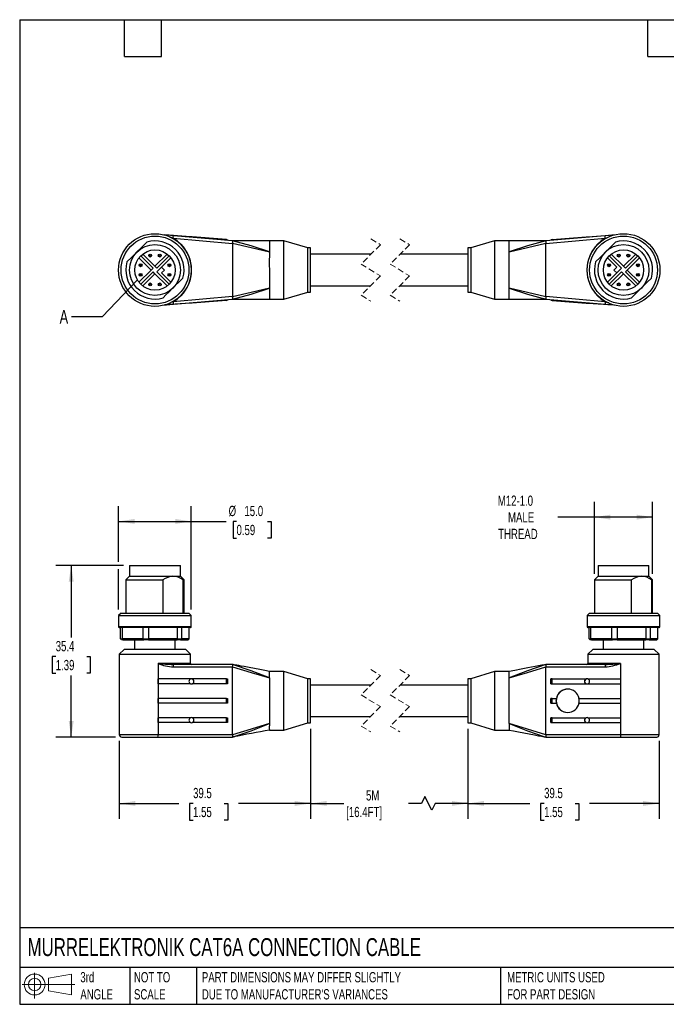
# Model space of a CAD drawing. Header units: millimetres. Extents: x 6 to 273, y 6 to 210.
# Tile 1 of 8: x 6 to 140, y 6 to 210. Entities that reach past the tile are written whole.
import ezdxf

# ---------------------------------------------------------------- set-up
doc = ezdxf.new("R2010")
doc.units = ezdxf.units.MM
doc.linetypes.add('SLD-Dashed', pattern=[1.905, 1.27, -0.635])
doc.linetypes.add('SLD-Solid', pattern=[0])
doc.layers.add('DIMENSIONS', color=140, linetype='SLD-Solid', lineweight=25)
doc.layers.add('TEXT', color=140, linetype='SLD-Solid', lineweight=25)
doc.layers.add('SLD-DEFPOINTS', color=7, linetype='Continuous')
doc.styles.add('SLDTEXTSTYLE0', font='TXT', dxfattribs={"width": 0.7})
doc.dimstyles.new('SLDDIMSTYLE0', dxfattribs={"dimtxt": 2.158008, "dimasz": 3.302, "dimexe": 0, "dimexo": 0.0625, "dimgap": 0.539502, "dimtad": 0, "dimtih": 1, "dimtoh": 1, "dimdec": 1, "dimrnd": 1e-09, "dimzin": 12, "dimdsep": 46, "dimtxsty": 'SLDTEXTSTYLE0', "dimsah": 1, "dimcen": 0.09, "dimadec": 0, "dimazin": 3, "dimtfac": 1, "dimtdec": 1, "dimtofl": 0, "dimtmove": 0, "dimatfit": 3, "dimfxl": 0, "dimfrac": 2, "dimtolj": 1, "dimtzin": 12, "dimarcsym": 0})
doc.dimstyles.new('SLDDIMSTYLE1', dxfattribs={"dimtxt": 2.158008, "dimasz": 3.302, "dimexe": 0, "dimexo": 0.0625, "dimgap": 0.539502, "dimtad": 0, "dimtih": 1, "dimtoh": 1, "dimdec": 1, "dimrnd": 1e-09, "dimzin": 4, "dimdsep": 46, "dimtxsty": 'SLDTEXTSTYLE0', "dimsah": 1, "dimcen": 0.09, "dimadec": 0, "dimazin": 1, "dimtfac": 1, "dimtdec": 1, "dimtofl": 0, "dimtmove": 0, "dimatfit": 3, "dimfxl": 0, "dimfrac": 2, "dimtolj": 1, "dimtzin": 12, "dimarcsym": 0})
doc.dimstyles.new('SLDDIMSTYLE2', dxfattribs={"dimtxt": 0.18, "dimasz": 3.302, "dimexe": 0, "dimexo": 0.0625, "dimgap": 0, "dimtad": 0, "dimtih": 1, "dimtoh": 1, "dimdec": 0, "dimrnd": 1e-09, "dimzin": 0, "dimdsep": 46, "dimtxsty": 'Standard', "dimblk1": 'NONE', "dimblk2": 'NONE', "dimsah": 1, "dimcen": 0.09, "dimadec": 0, "dimazin": 0, "dimtfac": 3.302, "dimtdec": 0, "dimtofl": 0, "dimtmove": 0, "dimatfit": 3, "dimldrblk": 'NONE', "dimfxl": 0, "dimfrac": 2, "dimtolj": 1, "dimtzin": 0, "dimarcsym": 0})

# ---------------------------------------------------------------- blocks, each defined once
blk = doc.blocks.new('Block11')
at = {"color": 7, "linetype": 'SLD-Solid', "lineweight": 18}
for p, q in [((2.59, 5.31), (2.59, 0)), ((5.48, 4.17), (10.18, 5.03)), ((5.48, 1.6), (5.48, 4.17)), ((10.18, 5.03), (10.18, 0.73)), ((0, 2.88), (10.87, 2.88)), ((5.48, 1.6), (10.18, 0.73))]:
    blk.add_line(p, q, dxfattribs=at)
for radius in [2.15, 1.29]:
    blk.add_circle((2.59, 2.88), radius, dxfattribs=at)
blk = doc.blocks.new('Block12')
at = {"layer": 'SLD-DEFPOINTS'}
blk.add_blockref('Block11', (0, 0), dxfattribs=at)
blk = doc.blocks.new('_D')
at = {"layer": 'DIMENSIONS'}
for p, q in [((66.34, 63.17), (66.34, 44.63)), ((26.89, 60.72), (26.89, 44.63)), ((26.89, 47.8), (39.18, 47.8)), ((42.1, 47.8), (41.38, 47.8)), ((41.38, 47.8), (41.38, 44.37)), ((48.52, 47.8), (49.24, 47.8)), ((49.24, 47.8), (49.24, 44.37)), ((66.34, 47.8), (51.44, 47.8)), ((41.38, 44.37), (42.1, 44.37)), ((49.24, 44.37), (48.52, 44.37))]:
    blk.add_line(p, q, dxfattribs=at)
for points in [[(26.89, 47.8), (30.19, 47.29), (30.19, 48.31)], [(66.34, 47.8), (63.04, 48.31), (63.04, 47.29)]]:
    blk.add_solid(points, dxfattribs=at)
at = {"layer": 'DIMENSIONS', "char_height": 2.117, "attachment_point": 1, "style": 'SLDTEXTSTYLE0'}
for s, insert in [('39.5', (42.1, 51.01)), ('1.55', (42.1, 47.1))]:
    blk.add_mtext(s, dxfattribs=dict(at, insert=insert))
blk = doc.blocks.new('_D_1')
at = {"layer": 'DIMENSIONS'}
for p, q in [((66.34, 63.17), (66.34, 44.63)), ((98.76, 63.17), (98.76, 44.63)), ((89.89, 49.21), (89.19, 47.8)), ((91.3, 46.39), (89.89, 49.21)), ((66.34, 47.8), (73.19, 47.8)), ((89.19, 47.8), (86.5, 47.8)), ((92.01, 47.8), (91.3, 46.39)), ((98.76, 47.8), (92.01, 47.8))]:
    blk.add_line(p, q, dxfattribs=at)
for points in [[(66.34, 47.8), (69.64, 47.29), (69.64, 48.31)], [(98.76, 47.8), (95.46, 48.31), (95.46, 47.29)]]:
    blk.add_solid(points, dxfattribs=at)
at = {"layer": 'DIMENSIONS', "char_height": 2.117, "attachment_point": 1, "style": 'SLDTEXTSTYLE0'}
for s, insert in [('5M', (77.76, 50.53)), ('[16.4FT]', (73.68, 47.1))]:
    blk.add_mtext(s, dxfattribs=dict(at, insert=insert))
blk = doc.blocks.new('_D_2')
at = {"layer": 'DIMENSIONS'}
for p, q in [((98.76, 63.17), (98.76, 44.63)), ((138.21, 60.72), (138.21, 44.63)), ((98.76, 47.8), (111.57, 47.8)), ((114.49, 47.8), (113.77, 47.8)), ((113.77, 47.8), (113.77, 44.37)), ((120.91, 47.8), (121.63, 47.8)), ((121.63, 47.8), (121.63, 44.37)), ((138.21, 47.8), (123.83, 47.8)), ((113.77, 44.37), (114.49, 44.37)), ((121.63, 44.37), (120.91, 44.37))]:
    blk.add_line(p, q, dxfattribs=at)
for points in [[(98.76, 47.8), (102.06, 47.29), (102.06, 48.31)], [(138.21, 47.8), (134.91, 48.31), (134.91, 47.29)]]:
    blk.add_solid(points, dxfattribs=at)
at = {"layer": 'DIMENSIONS', "char_height": 2.117, "attachment_point": 1, "style": 'SLDTEXTSTYLE0'}
for s, insert in [('39.5', (114.49, 51.01)), ('1.55', (114.49, 47.1))]:
    blk.add_mtext(s, dxfattribs=dict(at, insert=insert))
blk = doc.blocks.new('_D_3')
at = {"layer": 'DIMENSIONS'}
for p, q in [((27.72, 96.89), (13.8, 96.89)), ((16.97, 96.89), (16.97, 82.03)), ((13.77, 78.12), (13.04, 78.12)), ((13.04, 78.12), (13.04, 74.69)), ((20.18, 78.12), (20.9, 78.12)), ((20.9, 78.12), (20.9, 74.69)), ((13.04, 74.69), (13.77, 74.69)), ((16.97, 61.49), (16.97, 74.21)), ((20.9, 74.69), (20.18, 74.69)), ((26.12, 61.49), (13.8, 61.49))]:
    blk.add_line(p, q, dxfattribs=at)
for points in [[(16.97, 96.89), (16.46, 93.59), (17.48, 93.59)], [(16.97, 61.49), (17.48, 64.79), (16.46, 64.79)]]:
    blk.add_solid(points, dxfattribs=at)
at = {"layer": 'DIMENSIONS', "char_height": 2.117, "attachment_point": 1, "style": 'SLDTEXTSTYLE0'}
for s, insert in [('35.4', (13.77, 81.33)), ('1.39', (13.77, 77.42))]:
    blk.add_mtext(s, dxfattribs=dict(at, insert=insert))
blk = doc.blocks.new('_D_4')
at = {"layer": 'DIMENSIONS'}
for p, q in [((26.74, 97.65), (26.74, 109.18)), ((41.74, 87.86), (41.74, 109.18)), ((26.74, 106.01), (41.74, 106.01)), ((41.74, 106.01), (48.95, 106.01)), ((51.06, 106.01), (50.34, 106.01)), ((50.34, 106.01), (50.34, 102.58)), ((57.47, 106.01), (58.2, 106.01)), ((58.2, 106.01), (58.2, 102.58)), ((50.34, 102.58), (51.06, 102.58)), ((58.2, 102.58), (57.47, 102.58)), ((26.74, 87.86), (26.74, 96.13))]:
    blk.add_line(p, q, dxfattribs=at)
for points in [[(26.74, 106.01), (30.04, 105.5), (30.04, 106.51)], [(41.74, 106.01), (38.44, 106.51), (38.44, 105.5)]]:
    blk.add_solid(points, dxfattribs=at)
at = {"layer": 'DIMENSIONS', "char_height": 2.117, "attachment_point": 1, "style": 'SLDTEXTSTYLE0'}
for s, insert in [('%%c', (49.43, 109.22)), ('15.0', (52.69, 109.22)), ('0.59', (51.06, 105.3))]:
    blk.add_mtext(s, dxfattribs=dict(at, insert=insert))
blk = doc.blocks.new('_D_5')
at = {"layer": 'DIMENSIONS'}
for p, q in [((124.86, 95.21), (124.86, 110.07)), ((136.86, 95.21), (136.86, 110.07)), ((124.86, 106.89), (117.29, 106.89)), ((136.86, 106.89), (124.86, 106.89))]:
    blk.add_line(p, q, dxfattribs=at)
for points in [[(124.86, 106.89), (128.16, 106.38), (128.16, 107.4)], [(136.86, 106.89), (133.56, 107.4), (133.56, 106.38)]]:
    blk.add_solid(points, dxfattribs=at)
at = {"layer": 'DIMENSIONS', "char_height": 2.117, "attachment_point": 1, "style": 'SLDTEXTSTYLE0'}
for s, insert in [('M12-1.0', (104.93, 111.34)), ('MALE', (107.04, 107.91)), ('THREAD', (105.01, 104.48))]:
    blk.add_mtext(s, dxfattribs=dict(at, insert=insert))
blk = doc.blocks.new('_None')

msp = doc.modelspace()

# ---------------------------------------------------------------- linework, layer by layer
for p, q in [((41.6, 164.74), (36.25, 165.12)), ((50.24, 163.89), (38.03, 164.94)), ((41.59, 164.64), (41.6, 164.74)), ((41.92, 164.71), (41.6, 164.74)), ((41.92, 164.71), (41.91, 164.61)), ((48.97, 164.21), (41.92, 164.71)), ((127.07, 164.94), (114.86, 163.89)), ((116.14, 164.21), (123.18, 164.71)), ((123.18, 164.71), (123.5, 164.74)), ((123.19, 164.61), (123.18, 164.71)), ((123.5, 164.74), (128.85, 165.12)), ((123.5, 164.74), (123.51, 164.64)), ((127.11, 164.45), (127.58, 164.63)), ((37.99, 164.45), (50.24, 163.39)), ((50.24, 163.39), (50.24, 152.4)), ((50.55, 163.81), (50.25, 163.88)), ((60.84, 163.94), (57.84, 163.94)), ((57.84, 163.91), (57.84, 161.67)), ((65.74, 162.44), (60.84, 163.94)), ((60.84, 151.84), (60.84, 163.94)), ((104.26, 163.94), (99.36, 162.44)), ((107.26, 163.94), (104.26, 163.94)), ((104.26, 163.94), (104.26, 151.84)), ((107.26, 161.67), (107.26, 163.91)), ((114.86, 163.39), (127.11, 164.45)), ((114.86, 152.4), (114.86, 163.39)), ((33.85, 158.28), (31.3, 160.83)), ((31.72, 161.19), (34.24, 158.67)), ((36.76, 161.19), (34.24, 158.67)), ((34.63, 158.28), (37.17, 160.83)), ((66.34, 162.44), (65.74, 162.44)), ((65.74, 153.34), (65.74, 162.44)), ((66.34, 153.34), (66.34, 162.44)), ((78.77, 161.14), (66.34, 161.14)), ((98.76, 161.14), (84.77, 161.14)), ((99.36, 162.44), (98.76, 162.44)), ((98.76, 162.44), (98.76, 153.34)), ((99.36, 162.44), (99.36, 153.34)), ((130.47, 158.28), (127.93, 160.83)), ((128.34, 161.19), (130.86, 158.67)), ((133.38, 161.19), (130.86, 158.67)), ((131.25, 158.28), (133.8, 160.83)), ((30.94, 160.41), (33.46, 157.89)), ((34.24, 158.67), (34.63, 158.28)), ((37.54, 160.41), (35.62, 158.49)), ((127.56, 160.41), (129.48, 158.49)), ((130.86, 158.67), (131.25, 158.28)), ((134.16, 160.41), (131.64, 157.89)), ((30.94, 155.37), (33.46, 157.89)), ((33.85, 157.5), (31.3, 154.96)), ((31.72, 154.6), (34.24, 157.12)), ((33.46, 157.89), (33.85, 158.28)), ((34.24, 157.12), (33.85, 157.5)), ((36.76, 154.6), (34.24, 157.12)), ((35.62, 158.49), (34.63, 157.5)), ((34.63, 157.5), (37.17, 154.96)), ((36.22, 157.89), (35.62, 158.49)), ((35.62, 157.29), (36.22, 157.89)), ((37.54, 155.37), (35.62, 157.29)), ((127.56, 155.37), (129.48, 157.29)), ((130.47, 157.5), (127.93, 154.96)), ((128.34, 154.6), (130.86, 157.12)), ((129.48, 158.49), (128.88, 157.89)), ((128.88, 157.89), (129.48, 157.29)), ((129.48, 157.29), (130.47, 158.28)), ((130.86, 157.12), (130.47, 157.5)), ((133.38, 154.6), (130.86, 157.12)), ((131.64, 157.89), (131.25, 157.5)), ((131.25, 157.5), (133.8, 154.96)), ((134.16, 155.37), (131.64, 157.89)), ((66.34, 154.64), (78.7, 154.64)), ((84.7, 154.64), (98.76, 154.64)), ((57.84, 154.11), (57.84, 151.88)), ((60.84, 151.84), (65.74, 153.34)), ((65.74, 153.34), (66.34, 153.34)), ((98.76, 153.34), (99.36, 153.34)), ((99.36, 153.34), (104.26, 151.84)), ((107.26, 151.88), (107.26, 154.11)), ((41.6, 151.05), (36.25, 150.67)), ((37.99, 151.34), (37.52, 151.16)), ((50.24, 152.4), (37.99, 151.34)), ((38.03, 150.84), (50.24, 151.89)), ((41.6, 151.05), (41.59, 151.15)), ((41.92, 151.07), (41.6, 151.05)), ((41.91, 151.18), (41.92, 151.07)), ((48.96, 151.57), (41.92, 151.07)), ((57.84, 151.84), (60.84, 151.84)), ((104.26, 151.84), (107.26, 151.84)), ((114.55, 151.98), (114.85, 151.9)), ((127.11, 151.34), (114.86, 152.4)), ((114.86, 151.89), (127.07, 150.84)), ((116.13, 151.57), (123.18, 151.07)), ((123.18, 151.07), (123.19, 151.18)), ((123.18, 151.07), (123.5, 151.05)), ((123.51, 151.15), (123.5, 151.05)), ((123.5, 151.05), (128.85, 150.67)), ((28.99, 96.89), (28.99, 94.69)), ((28.99, 96.89), (39.49, 96.89)), ((39.49, 94.69), (39.49, 96.89)), ((125.61, 96.89), (125.61, 94.69)), ((125.61, 96.89), (134.57, 96.89)), ((134.57, 96.89), (136.11, 96.89)), ((136.11, 94.69), (136.11, 96.89)), ((28.99, 94.69), (28.24, 93.94)), ((28.24, 93.94), (28.24, 87.09)), ((28.24, 93.94), (35.9, 93.94)), ((28.99, 94.69), (37.95, 94.69)), ((35.9, 87.09), (35.9, 93.94)), ((37.95, 94.69), (39.49, 94.69)), ((40.24, 93.94), (39.49, 94.69)), ((40, 93.94), (40, 87.09)), ((40, 93.94), (40.24, 93.94)), ((40.24, 87.09), (40.24, 93.94)), ((125.61, 94.69), (124.86, 93.94)), ((124.86, 93.94), (124.86, 87.09)), ((124.86, 93.94), (132.52, 93.94)), ((125.61, 94.69), (134.57, 94.69)), ((132.52, 87.09), (132.52, 93.94)), ((134.57, 94.69), (136.11, 94.69)), ((136.86, 93.94), (136.11, 94.69)), ((136.63, 93.94), (136.63, 87.09)), ((136.63, 93.94), (136.86, 93.94)), ((136.86, 87.09), (136.86, 93.94)), ((27.24, 87.09), (26.74, 86.59)), ((26.74, 86.59), (26.74, 84.29)), ((26.74, 86.59), (41.74, 86.59)), ((27.24, 87.09), (41.24, 87.09)), ((41.74, 86.59), (41.24, 87.09)), ((41.74, 84.29), (41.74, 86.59)), ((123.86, 87.09), (123.36, 86.59)), ((123.36, 86.59), (123.36, 84.29)), ((123.36, 86.59), (136.17, 86.59)), ((123.86, 87.09), (135.81, 87.09)), ((135.81, 87.09), (137.86, 87.09)), ((136.17, 86.59), (138.36, 86.59)), ((138.36, 86.59), (137.86, 87.09)), ((138.36, 84.29), (138.36, 86.59)), ((26.74, 84.29), (41.74, 84.29)), ((29.08, 84.09), (26.94, 84.09)), ((27.16, 81.79), (27.16, 84.09)), ((27.45, 84.09), (27.45, 81.79)), ((41.54, 84.09), (29.08, 84.09)), ((31.83, 81.79), (31.83, 84.09)), ((32.93, 84.09), (32.93, 81.79)), ((38.91, 81.79), (38.91, 84.09)), ((39.71, 84.09), (39.71, 81.79)), ((41.32, 81.79), (41.32, 84.09)), ((123.36, 84.29), (136.17, 84.29)), ((138.16, 84.09), (123.56, 84.09)), ((123.78, 81.79), (123.78, 84.09)), ((124.08, 84.09), (124.08, 81.79)), ((128.46, 81.79), (128.46, 84.09)), ((129.55, 84.09), (129.55, 81.79)), ((135.54, 81.79), (135.54, 84.09)), ((136.17, 84.29), (138.36, 84.29)), ((136.34, 84.09), (136.34, 81.79)), ((137.94, 81.79), (137.94, 84.09)), ((27.16, 81.79), (27.45, 81.79)), ((27.63, 81.59), (27.36, 81.59)), ((31.83, 81.79), (27.45, 81.79)), ((27.63, 81.59), (31.94, 81.59)), ((30.04, 81.59), (30.04, 79.59)), ((31.83, 81.79), (32.93, 81.79)), ((32.92, 81.59), (31.94, 81.59)), ((32.92, 81.59), (38.82, 81.59)), ((38.91, 81.79), (32.93, 81.79)), ((38.44, 79.59), (38.44, 81.59)), ((39.53, 81.59), (38.82, 81.59)), ((38.91, 81.79), (39.71, 81.79)), ((39.53, 81.59), (41.11, 81.59)), ((41.32, 81.79), (39.71, 81.79)), ((123.78, 81.79), (124.08, 81.79)), ((124.25, 81.59), (123.99, 81.59)), ((128.46, 81.79), (124.08, 81.79)), ((124.25, 81.59), (128.57, 81.59)), ((126.66, 81.59), (126.66, 79.59)), ((128.46, 81.79), (129.55, 81.79)), ((129.55, 81.59), (128.57, 81.59)), ((135.54, 81.79), (129.55, 81.79)), ((129.55, 81.59), (135.44, 81.59)), ((135.06, 79.59), (135.06, 81.59)), ((136.16, 81.59), (135.44, 81.59)), ((135.54, 81.79), (136.34, 81.79)), ((136.16, 81.59), (137.74, 81.59)), ((137.94, 81.79), (136.34, 81.79)), ((27.89, 79.59), (26.89, 78.59)), ((34.24, 79.59), (27.89, 79.59)), ((40.59, 79.59), (34.24, 79.59)), ((41.59, 78.59), (40.59, 79.59)), ((124.51, 79.59), (123.51, 78.59)), ((137.21, 79.59), (124.51, 79.59)), ((138.21, 78.59), (137.21, 79.59)), ((26.89, 78.59), (26.89, 61.99)), ((26.89, 78.59), (34.24, 78.59)), ((34.24, 78.59), (41.59, 78.59)), ((41.59, 76.69), (41.59, 78.59)), ((123.51, 78.59), (123.51, 76.69)), ((123.51, 78.59), (138.21, 78.59)), ((138.21, 61.99), (138.21, 78.59)), ((34.87, 76.69), (34.87, 61.99)), ((41.59, 76.69), (34.87, 76.69)), ((50.24, 76.49), (37.99, 76.49)), ((38.03, 75.99), (50.24, 75.99)), ((50.24, 61.99), (50.24, 75.99)), ((114.85, 76.48), (114.42, 76.34)), ((127.11, 76.49), (114.86, 76.49)), ((114.86, 61.99), (114.86, 75.99)), ((114.86, 75.99), (127.07, 75.99)), ((130.23, 76.69), (123.51, 76.69)), ((130.23, 76.69), (130.23, 61.99)), ((34.87, 72.49), (34.87, 73.49)), ((41.6, 73.49), (34.87, 73.49)), ((41.91, 73.49), (41.92, 73.49)), ((48.96, 73.49), (41.92, 73.49)), ((48.96, 72.49), (48.96, 73.49)), ((48.96, 73.49), (49.23, 73.49)), ((49.23, 73.49), (49.23, 72.49)), ((60.84, 75.04), (57.83, 75.04)), ((57.84, 73.72), (57.84, 69.63)), ((65.74, 73.54), (60.84, 75.04)), ((60.84, 62.94), (60.84, 75.04)), ((66.34, 73.54), (65.74, 73.54)), ((65.74, 64.44), (65.74, 73.54)), ((66.34, 64.44), (66.34, 73.54)), ((99.36, 73.54), (98.76, 73.54)), ((98.76, 73.54), (98.76, 64.44)), ((104.26, 75.04), (99.36, 73.54)), ((99.36, 73.54), (99.36, 64.44)), ((107.27, 75.04), (104.26, 75.04)), ((104.26, 75.04), (104.26, 62.94)), ((107.26, 69.63), (107.26, 73.72)), ((115.86, 72.49), (115.86, 73.49)), ((116.13, 73.49), (115.86, 73.49)), ((116.13, 72.49), (116.13, 73.49)), ((116.13, 73.49), (123.18, 73.49)), ((123.18, 73.49), (123.19, 73.49)), ((123.5, 73.49), (130.23, 73.49)), ((130.23, 73.49), (130.23, 72.49)), ((41.6, 72.49), (34.87, 72.49)), ((41.92, 72.49), (41.91, 72.49)), ((48.96, 72.49), (41.92, 72.49)), ((49.23, 72.49), (48.96, 72.49)), ((78.77, 72.24), (66.34, 72.24)), ((98.76, 72.24), (84.77, 72.24)), ((115.86, 72.49), (116.13, 72.49)), ((116.13, 72.49), (123.18, 72.49)), ((123.19, 72.49), (123.18, 72.49)), ((123.5, 72.49), (130.23, 72.49)), ((34.87, 68.49), (34.87, 69.49)), ((48.96, 69.49), (34.87, 69.49)), ((48.96, 68.49), (48.96, 69.49)), ((48.96, 69.49), (49.23, 69.49)), ((49.23, 69.49), (49.23, 68.49)), ((57.84, 69.63), (57.84, 68.35)), ((107.26, 68.35), (107.26, 69.63)), ((115.86, 68.49), (115.86, 69.49)), ((116.13, 69.49), (115.86, 69.49)), ((116.13, 68.49), (116.13, 69.49)), ((116.13, 69.49), (116.99, 69.49)), ((116.99, 69.49), (117.01, 69.49)), ((121.67, 69.49), (130.23, 69.49)), ((130.23, 69.49), (130.23, 68.49)), ((48.96, 68.49), (34.87, 68.49)), ((49.23, 68.49), (48.96, 68.49)), ((57.84, 68.35), (57.84, 64.27)), ((107.26, 64.27), (107.26, 68.35)), ((115.86, 68.49), (116.13, 68.49)), ((116.13, 68.49), (116.99, 68.49)), ((117.01, 68.49), (116.99, 68.49)), ((121.67, 68.49), (130.23, 68.49)), ((34.87, 64.49), (34.87, 65.49)), ((41.6, 65.49), (34.87, 65.49)), ((41.91, 65.49), (41.92, 65.49)), ((48.96, 65.49), (41.92, 65.49)), ((48.96, 64.49), (48.96, 65.49)), ((48.96, 65.49), (49.23, 65.49)), ((49.23, 65.49), (49.23, 64.49)), ((66.34, 65.74), (78.7, 65.74)), ((84.7, 65.74), (98.76, 65.74)), ((115.86, 64.49), (115.86, 65.49)), ((116.13, 65.49), (115.86, 65.49)), ((116.13, 64.49), (116.13, 65.49)), ((116.13, 65.49), (123.18, 65.49)), ((123.18, 65.49), (123.19, 65.49)), ((123.5, 65.49), (130.23, 65.49)), ((130.23, 65.49), (130.23, 64.49)), ((41.6, 64.49), (34.87, 64.49)), ((41.92, 64.49), (41.91, 64.49)), ((48.96, 64.49), (41.92, 64.49)), ((49.23, 64.49), (48.96, 64.49)), ((60.84, 62.94), (65.74, 64.44)), ((65.74, 64.44), (66.34, 64.44)), ((98.76, 64.44), (99.36, 64.44)), ((99.36, 64.44), (104.26, 62.94)), ((115.86, 64.49), (116.13, 64.49)), ((116.13, 64.49), (123.18, 64.49)), ((123.19, 64.49), (123.18, 64.49)), ((123.5, 64.49), (130.23, 64.49)), ((34.87, 61.99), (26.89, 61.99)), ((27.39, 61.49), (34.83, 61.49)), ((34.83, 61.49), (50.24, 61.49)), ((50.24, 61.99), (34.87, 61.99)), ((50.24, 61.49), (50.39, 61.54)), ((50.25, 61.5), (50.69, 61.64)), ((57.83, 62.94), (60.84, 62.94)), ((104.26, 62.94), (107.27, 62.94)), ((114.41, 61.64), (114.85, 61.5)), ((114.43, 61.64), (114.86, 61.49)), ((130.23, 61.99), (114.86, 61.99)), ((114.86, 61.49), (130.27, 61.49)), ((138.21, 61.99), (130.23, 61.99)), ((130.27, 61.49), (137.71, 61.49))]:
    msp.add_line(p, q)
at = {"color": 7, "linetype": 'SLD-Dashed', "lineweight": 18}
for p, q in [((80.74, 163.11), (76.74, 159.11)), ((78.74, 164.32), (80.74, 163.11)), ((86.74, 163.11), (82.74, 159.11)), ((84.74, 164.32), (86.74, 163.11)), ((76.74, 159.11), (80.74, 156.68)), ((82.74, 159.11), (86.74, 156.68)), ((80.74, 156.68), (76.74, 152.68)), ((86.74, 156.68), (82.74, 152.68)), ((76.74, 152.68), (78.74, 151.47)), ((82.74, 152.68), (84.74, 151.47)), ((78.74, 75.42), (80.74, 74.2)), ((84.74, 75.42), (86.74, 74.2)), ((80.74, 74.2), (76.74, 70.2)), ((86.74, 74.2), (82.74, 70.2)), ((76.74, 70.2), (80.74, 67.78)), ((82.74, 70.2), (86.74, 67.78)), ((80.74, 67.78), (76.74, 63.78)), ((86.74, 67.78), (82.74, 63.78)), ((76.74, 63.78), (78.74, 62.57)), ((82.74, 63.78), (84.74, 62.57))]:
    msp.add_line(p, q, dxfattribs=at)
at = {"flags": 128}
for points in [[(38.03, 164.94), (37.45, 164.99), (36.79, 165.05), (36.14, 165.11), (36.07, 165.11)], [(37.3, 164.7), (37.5, 164.64), (37.99, 164.45)], [(37.99, 164.45), (38, 164.64), (38.02, 164.8), (38.03, 164.91), (38.03, 164.94)], [(128.93, 165.1), (128.48, 165.07), (127.78, 165.01), (127.07, 164.94)], [(127.11, 164.45), (127.1, 164.64), (127.08, 164.8), (127.07, 164.91), (127.07, 164.94)], [(32.58, 163.66), (31.97, 163.05), (31.4, 162.48), (30.53, 161.61)], [(57.84, 163.94), (54.22, 163.92), (50.24, 163.89)], [(50.24, 163.89), (50.24, 163.89), (50.24, 163.89)], [(57.84, 161.67), (54.05, 162.86), (50.24, 163.89)], [(50.24, 163.39), (50.24, 163.41), (50.24, 163.42)], [(50.24, 163.42), (54.05, 162.53), (57.84, 161.67)], [(114.86, 163.89), (110.88, 163.92), (107.26, 163.94)], [(114.86, 163.89), (111.05, 162.86), (107.26, 161.67)], [(107.26, 161.67), (111.05, 162.53), (114.86, 163.42)], [(114.85, 163.88), (114.68, 163.84), (114.61, 163.83)], [(114.86, 163.89), (114.86, 163.89), (114.86, 163.89)], [(114.86, 163.42), (114.86, 163.4), (114.86, 163.39)], [(129.2, 163.66), (128.59, 163.05), (128.02, 162.48), (127.15, 161.61)], [(30.53, 161.61), (29.97, 161.05), (29.41, 160.49), (28.47, 159.55)], [(57.84, 161.67), (57.83, 160.83), (57.82, 159.9), (57.82, 158.91), (57.83, 157.9), (57.84, 156.89), (57.84, 155.9), (57.84, 154.97), (57.84, 154.11)], [(107.26, 154.11), (107.27, 154.96), (107.28, 155.89), (107.28, 156.88), (107.27, 157.89), (107.26, 158.9), (107.26, 159.88), (107.26, 160.82), (107.26, 161.67)], [(127.15, 161.61), (126.6, 161.05), (126.04, 160.49), (125.1, 159.55)], [(37.95, 154.18), (38.5, 154.73), (39.06, 155.29), (40, 156.24)], [(134.57, 154.18), (135.13, 154.73), (135.69, 155.29), (136.63, 156.24)], [(35.9, 152.13), (36.51, 152.74), (37.08, 153.31), (37.95, 154.18)], [(57.84, 154.11), (54.05, 153.26), (50.24, 152.37)], [(50.24, 151.89), (54.05, 152.93), (57.84, 154.11)], [(107.26, 154.11), (111.05, 152.93), (114.86, 151.89)], [(114.86, 152.37), (111.05, 153.26), (107.26, 154.11)], [(132.52, 152.13), (133.13, 152.74), (133.7, 153.31), (134.57, 154.18)], [(36.17, 150.68), (36.62, 150.72), (37.32, 150.78), (38.03, 150.84)], [(37.99, 151.34), (38, 151.15), (38.02, 150.99), (38.03, 150.88), (38.03, 150.84)], [(50.24, 152.37), (50.24, 152.38), (50.24, 152.4)], [(50.24, 151.89), (54.22, 151.87), (57.84, 151.84)], [(50.24, 151.89), (50.24, 151.89), (50.24, 151.89)], [(50.25, 151.9), (50.42, 151.94), (50.49, 151.96)], [(107.26, 151.84), (110.88, 151.87), (114.86, 151.89)], [(114.86, 152.4), (114.86, 152.38), (114.86, 152.37)], [(114.86, 151.89), (114.86, 151.89), (114.86, 151.89)], [(127.11, 151.34), (127.1, 151.15), (127.08, 150.99), (127.07, 150.88), (127.07, 150.84)], [(127.07, 150.84), (127.65, 150.79), (128.31, 150.74), (128.96, 150.68), (129.03, 150.67)], [(127.8, 151.09), (127.6, 151.15), (127.11, 151.34)], [(27.36, 81.59), (27.25, 81.7), (27.16, 81.79)], [(27.45, 81.79), (27.55, 81.68), (27.63, 81.59)], [(31.94, 81.59), (31.88, 81.7), (31.83, 81.79)], [(32.93, 81.79), (32.92, 81.68), (32.92, 81.59)], [(38.82, 81.59), (38.87, 81.7), (38.91, 81.79)], [(39.71, 81.79), (39.61, 81.68), (39.53, 81.59)], [(41.11, 81.59), (41.23, 81.7), (41.32, 81.79)], [(123.99, 81.59), (123.87, 81.7), (123.78, 81.79)], [(124.08, 81.79), (124.17, 81.68), (124.25, 81.59)], [(128.57, 81.59), (128.5, 81.7), (128.46, 81.79)], [(129.55, 81.79), (129.55, 81.68), (129.55, 81.59)], [(135.44, 81.59), (135.49, 81.7), (135.54, 81.79)], [(136.34, 81.79), (136.24, 81.68), (136.16, 81.59)], [(137.74, 81.59), (137.85, 81.7), (137.94, 81.79)], [(50.24, 76.49), (50.24, 76.49), (50.24, 76.49)], [(57.84, 73.72), (54.05, 75.17), (50.24, 76.49)], [(50.24, 75.99), (50.24, 76), (50.24, 76.01)], [(50.24, 76.01), (54.05, 74.85), (57.84, 73.72)], [(50.51, 76.4), (50.45, 76.42), (50.25, 76.48)], [(57.83, 75.04), (56.9, 75.22), (55.88, 75.42), (54.8, 75.62), (53.68, 75.83), (52.61, 76.04), (52.03, 76.15), (51.77, 76.2), (51.54, 76.24), (51.15, 76.31), (50.86, 76.37), (50.58, 76.41), (50.39, 76.45), (50.29, 76.48)], [(114.86, 76.49), (111.05, 75.17), (107.26, 73.72)], [(107.26, 73.72), (111.05, 74.85), (114.86, 76.01)], [(114.86, 76.49), (114.58, 76.44), (114.03, 76.33), (113.36, 76.2), (112.61, 76.06), (111.13, 75.78), (109.76, 75.52), (108.46, 75.27), (107.27, 75.04)], [(114.86, 76.49), (114.86, 76.49), (114.86, 76.49)], [(114.86, 76.01), (114.86, 76), (114.86, 75.99)], [(107.26, 73.72), (107.27, 74.28), (107.28, 74.7), (107.29, 74.95), (107.27, 75.04), (107.27, 75.04)], [(57.84, 64.27), (54.05, 63.13), (50.24, 61.98)], [(50.39, 61.54), (54.05, 62.82), (57.84, 64.27)], [(114.86, 61.98), (111.05, 63.13), (107.26, 64.27)], [(107.26, 64.27), (107.27, 63.69), (107.26, 63.28), (107.26, 63.02), (107.27, 62.94), (107.27, 62.94)], [(107.26, 64.27), (111.05, 62.82), (114.43, 61.64)], [(50.24, 61.98), (50.24, 61.99), (50.24, 61.99)], [(50.24, 61.49), (50.24, 61.49), (50.24, 61.49)], [(107.27, 62.94), (108.2, 62.76), (109.22, 62.57), (110.3, 62.36), (111.43, 62.15), (112.49, 61.95), (113.07, 61.83), (113.33, 61.78), (113.56, 61.74), (113.95, 61.67), (114.24, 61.62), (114.52, 61.57), (114.71, 61.53), (114.81, 61.51)], [(114.86, 61.99), (114.86, 61.98), (114.86, 61.98)], [(114.86, 61.49), (114.86, 61.49), (114.86, 61.49)]]:
    msp.add_lwpolyline(points, dxfattribs=at)
for centre, radius in [((34.24, 157.89), 7.5), ((34.24, 157.89), 7), ((130.86, 157.89), 7.5), ((130.86, 157.89), 7), ((34.24, 157.89), 5.25), ((130.86, 157.89), 5.25), ((34.24, 157.89), 4.15), ((33.25, 160.86), 0.3), ((33.25, 160.86), 0.05), ((35.23, 160.86), 0.3), ((35.23, 160.86), 0.05), ((130.86, 157.89), 4.15), ((129.87, 160.86), 0.3), ((129.87, 160.86), 0.05), ((131.85, 160.86), 0.3), ((131.85, 160.86), 0.05), ((31.27, 158.88), 0.3), ((31.27, 158.88), 0.05), ((37.21, 158.88), 0.3), ((37.21, 158.88), 0.05), ((127.89, 158.88), 0.3), ((127.89, 158.88), 0.05), ((133.83, 158.88), 0.3), ((133.83, 158.88), 0.05), ((31.27, 156.9), 0.3), ((31.27, 156.9), 0.05), ((37.21, 156.9), 0.3), ((37.21, 156.9), 0.05), ((127.89, 156.9), 0.3), ((127.89, 156.9), 0.05), ((133.83, 156.9), 0.3), ((133.83, 156.9), 0.05), ((33.25, 154.92), 0.3), ((33.25, 154.92), 0.05), ((35.23, 154.92), 0.3), ((35.23, 154.92), 0.05), ((129.87, 154.92), 0.3), ((129.87, 154.92), 0.05), ((131.85, 154.92), 0.3), ((131.85, 154.92), 0.05)]:
    msp.add_circle(centre, radius)
for centre, radius, start, end in [((34.24, 157.89), 6, 343.955, 106.045), ((34.24, 157.89), 7.55, 299.7868, 60.2132), ((48.95, 163.91), 0.3, 12.7082, 85.9289), ((49.58, 163.65), 0.704, 340.3993, 19.8048), ((115.51, 163.65), 0.691, 159.7953, 200.0015), ((116.16, 163.91), 0.3, 94.0721, 167.2684), ((130.86, 157.89), 7.55, 119.7868, 240.2132), ((130.86, 157.89), 6, 343.955, 106.045), ((34.24, 157.89), 6, 163.955, 286.045), ((130.86, 157.89), 6, 163.955, 286.045), ((48.94, 151.87), 0.3, 274.0721, 347.2684), ((49.59, 152.13), 0.691, 339.7953, 20.0015), ((115.52, 152.13), 0.704, 160.3993, 199.8048), ((116.16, 151.87), 0.3, 192.7082, 265.9289), ((38.15, 90.95), 3.74, 93.0813, 127.038), ((37.82, 91.14), 3.55, 52.007, 87.8738), ((134.78, 90.95), 3.74, 93.0813, 127.0379), ((134.44, 91.14), 3.55, 52.0069, 87.8739), ((26.94, 84.29), 0.2, 179.9989, 270.0001), ((41.54, 84.29), 0.2, 269.9989, 0.0011), ((123.56, 84.29), 0.2, 179.9989, 270.0011), ((138.16, 84.29), 0.2, 269.9999, 0.0011), ((38.89, 115.05), 38.57, 264.0094, 268.6558), ((38.46, 85.41), 9.43, 247.6283, 267.4154), ((36.54, 76.12), 1.5, 355.2409, 14.562), ((41.79, 76.69), 0.2, 180.0007, 269.9992), ((49.09, 76.27), 1.18, 347.2043, 10.0087), ((115.91, 76.26), 1.08, 168.7915, 193.7935), ((123.31, 76.69), 0.2, 270.0008, 359.9993), ((128.56, 76.12), 1.5, 165.438, 184.7591), ((126.13, 87.71), 11.76, 274.5581, 290.3982), ((126.21, 115.05), 38.57, 271.3442, 275.9906), ((41.76, 72.99), 0.525, 107.8732, 252.1268), ((41.75, 73), 0.521, 72.1848, 107.8152), ((41.74, 72.99), 0.525, 270.1167, 89.8833), ((41.76, 72.99), 0.525, 287.873, 72.127), ((-28.95, 74.15), 86.79, 359.7109, 0.586), ((123.34, 72.99), 0.525, 107.873, 252.127), ((123.36, 72.99), 0.525, 90.0973, 269.9027), ((123.35, 73), 0.521, 72.1848, 107.8152), ((123.34, 72.99), 0.525, 287.8732, 72.1268), ((41.75, 72.99), 0.521, 252.1848, 287.8152), ((119.36, 68.99), 2.4, 90.1639, 269.8361), ((119.35, 69), 2.39, 11.8536, 168.1464), ((123.35, 72.99), 0.521, 252.1848, 287.8152), ((119.34, 68.99), 2.41, 168.004, 191.996), ((119.32, 68.99), 2.41, 348.004, 11.996), ((119.35, 68.98), 2.39, 191.8536, 348.1464), ((41.76, 64.99), 0.525, 107.8731, 252.1269), ((41.75, 65), 0.521, 72.1844, 107.8156), ((41.74, 64.99), 0.525, 270.1167, 89.8833), ((41.76, 64.99), 0.525, 287.8729, 72.1271), ((123.34, 64.99), 0.525, 107.8729, 252.1271), ((123.36, 64.99), 0.525, 90.0972, 269.9028), ((123.35, 65), 0.521, 72.1844, 107.8156), ((123.34, 64.99), 0.525, 287.8731, 72.1269), ((41.75, 64.99), 0.521, 252.1844, 287.8156), ((73.88, 63.55), 16.06, 177.4553, 182.1866), ((123.35, 64.99), 0.521, 252.1844, 287.8156), ((27.39, 61.99), 0.5, 180.0002, 270.0001), ((33.38, 61.87), 1.5, 345.4393, 4.7578), ((49.57, 61.73), 0.711, 340.1864, 20.0128), ((135.64, -368.69), 438.59, 100.2109, 101.208), ((115.56, 61.73), 0.736, 160.6879, 199.1129), ((131.72, 61.87), 1.5, 175.2422, 194.5607), ((137.71, 61.99), 0.5, 269.9999, 359.9998)]:
    msp.add_arc(centre, radius, start, end)
at = {"layer": 'TEXT'}
for p, q in [((6.35, 209.55), (273.05, 209.55)), ((6.35, 209.55), (6.35, 6.35)), ((27.94, 201.93), (27.94, 209.55)), ((35.56, 201.93), (35.56, 209.55)), ((135.89, 201.93), (135.89, 209.55)), ((27.94, 201.93), (35.56, 201.93)), ((135.89, 201.93), (143.51, 201.93)), ((273.05, 22.13), (6.35, 22.13)), ((273.05, 13.97), (6.35, 13.97)), ((29.04, 13.97), (29.04, 6.35)), ((42.84, 13.97), (42.84, 6.35)), ((105.48, 13.97), (105.48, 6.35)), ((6.35, 6.35), (273.05, 6.35))]:
    msp.add_line(p, q, dxfattribs=at)
msp.add_circle((34.24, 157.89), 4.15, dxfattribs=at)

# ---------------------------------------------------------------- block references
at = {"layer": 'SLD-DEFPOINTS'}
msp.add_blockref('Block12', (6.84, 7.55), dxfattribs=at)

# ---------------------------------------------------------------- texts
at = {"layer": 'TEXT', "attachment_point": 1, "style": 'SLDTEXTSTYLE0'}
for s, insert, char_height in [('A', (14.58, 149.64), 2.82), ('MURRELEKTRONIK CAT6A CONNECTION CABLE', (7.97, 20.01), 3.7042), ('3rd^JANGLE', (18.85, 13), 2.117), ('NOT TO^JSCALE', (29.91, 13), 2.1167), ("PART DIMENSIONS MAY DIFFER SLIGHTLY ^JDUE TO MANUFACTURER'S VARIANCES", (43.91, 13), 2.1167), ('METRIC UNITS USED ^JFOR PART DESIGN', (106.85, 13), 2.1167)]:
    msp.add_mtext(s, dxfattribs=dict(at, insert=insert, char_height=char_height))

# ---------------------------------------------------------------- dimensions: what is measured, and where the dimension line sits
at = {"layer": 'DIMENSIONS'}
for base, p1, p2, text, picture, middle in [((136.86, 106.89), (124.86, 93.94), (136.86, 93.94), 'M12-1.0\\PMALE\\PTHREAD', '_D_5', (110.87, 106.89)), ((98.76, 47.8), (66.34, 64.44), (98.76, 64.44), '5M\\P[16.4FT]', '_D_1', (79.85, 47.8))]:
    dim = msp.add_linear_dim(base=base, p1=p1, p2=p2, angle=0, text=text, dimstyle='SLDDIMSTYLE0', dxfattribs=at)
    dim.commit()
    dim.dimension.update_dxf_attribs({"geometry": picture, "text_midpoint": middle, "dimtype": 160})
dim = msp.add_linear_dim(base=(41.74, 106.01), p1=(26.74, 86.59), p2=(41.74, 86.59), text='%%c<>', dimstyle='SLDDIMSTYLE1', dxfattribs=at)
dim.commit()
dim.dimension.update_dxf_attribs({"geometry": '_D_4', "text_midpoint": (54.27, 106.01), "dimtype": 160})
for base, p1, p2, angle, picture, middle in [((16.97, 96.89), (27.39, 61.49), (28.99, 96.89), 90, '_D_3', (16.97, 78.12)), ((66.33783164, 47.80063177), (26.88783164, 61.9917462), (66.33783164, 64.4417462), 0, '_D', (45.30936319, 47.80063177)), ((138.21239103, 47.80063177), (98.76239103, 64.4417462), (138.21239103, 61.9917462), 0, '_D_2', (117.70070743, 47.80063177))]:
    dim = msp.add_linear_dim(base=base, p1=p1, p2=p2, angle=angle, dimstyle='SLDDIMSTYLE0', dxfattribs=at)
    dim.commit()
    dim.dimension.update_dxf_attribs({"geometry": picture, "text_midpoint": middle, "dimtype": 160})

# ---------------------------------------------------------------- leaders
at = {"layer": 'TEXT', "has_arrowhead": 0}
msp.add_leader([(30.62, 155.86), (23.35, 148.23), (17, 148.23)], dimstyle='SLDDIMSTYLE2', dxfattribs=at)

doc.saveas('drawing.dxf')
